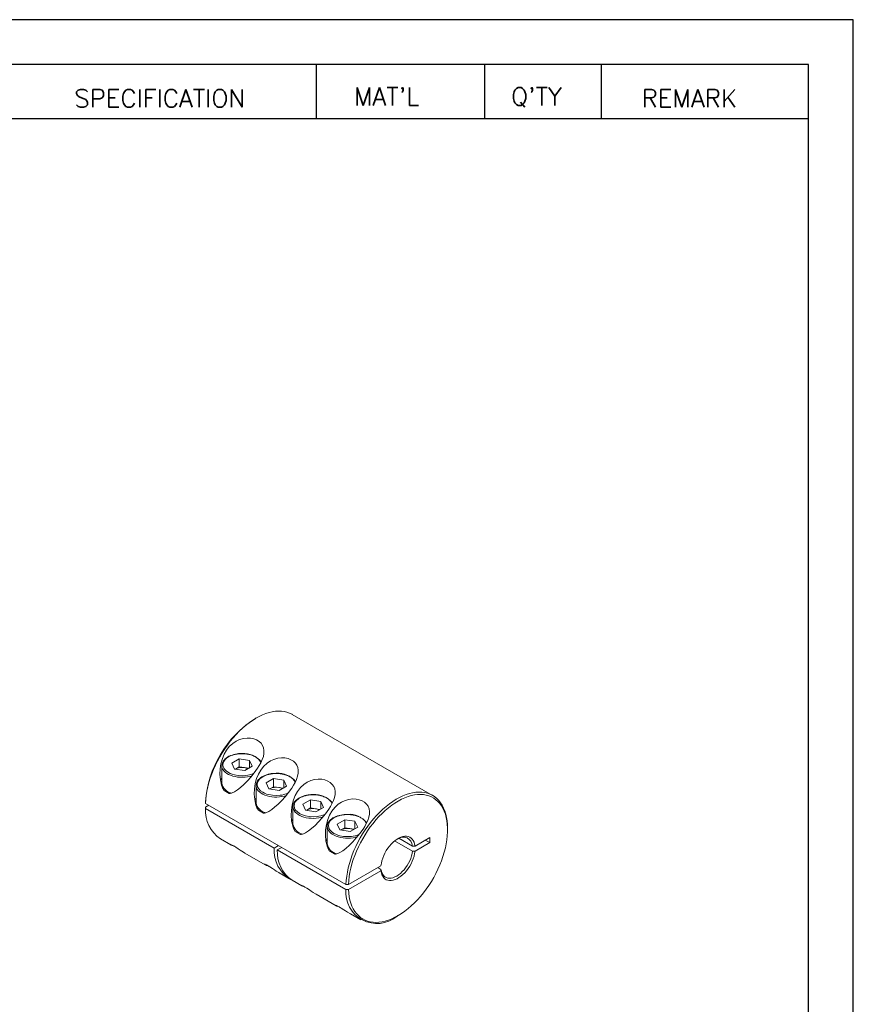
# Model space of a CAD drawing. Extents: x 10 to 307, y 10 to 220.
# Tile 5 of 5: x 214 to 307, y 110 to 220. Entities that reach past the tile are written whole.
import ezdxf

# ---------------------------------------------------------------- set-up
doc = ezdxf.new("R2010")
doc.units = 0
doc.header["$LTSCALE"] = 0.5
doc.header["$MEASUREMENT"] = 0
doc.layers.get('0').update_dxf_attribs({"linetype": 'CONTINUOUS'})
doc.styles.get("Standard").update_dxf_attribs({"font": 'romans.shx', "bigfont": 'whgtxt.shx'})

msp = doc.modelspace()

# ---------------------------------------------------------------- linework, layer by layer
for p, q in [((307, 220), (10, 220)), ((307, 10), (307, 220)), ((302, 215), (15, 215)), ((247.2097, 215), (247.2097, 209)), ((265.9405, 215), (265.9405, 209)), ((278.9405, 215), (278.9405, 209)), ((302, 15), (302, 215)), ((145.0907, 209), (302, 209))]:
    msp.add_line(p, q)
at = {"color": 7, "linetype": 'Continuous', "lineweight": 15}
for p, q in [((260.1872, 133.6558), (244.5602, 142.6771)), ((240.5596, 142.2805), (240.4182, 142.1988)), ((237.8291, 137.2525), (238.6639, 137.7345)), ((238.1346, 136.5941), (237.8291, 137.2525)), ((238.6639, 137.7345), (239.8044, 137.5581)), ((238.6639, 137.7345), (238.6639, 136.8363)), ((239.8044, 137.5581), (240.11, 136.8997)), ((239.8044, 137.5581), (239.8044, 136.7233)), ((236.7195, 136.974), (236.7195, 135.0347)), ((236.7199, 136.9506), (236.7195, 136.974)), ((239.2751, 136.4177), (238.1346, 136.5941)), ((238.2465, 136.5953), (238.2213, 136.5807)), ((238.222, 136.5806), (238.2465, 136.5953)), ((238.6639, 136.8363), (238.2465, 136.5953)), ((238.6639, 136.8363), (239.2342, 136.7481)), ((239.2342, 136.7481), (239.7177, 136.6733)), ((240.11, 136.8997), (239.2751, 136.4177)), ((241.6474, 135.0482), (242.4823, 135.5302)), ((241.953, 134.3898), (241.6474, 135.0482)), ((242.4823, 135.5302), (243.6228, 135.3537)), ((242.4823, 135.5302), (242.4823, 134.632)), ((243.6228, 135.3537), (243.9283, 134.6954)), ((243.6228, 135.3537), (243.6228, 134.519)), ((236.9742, 134.214), (237.5478, 133.8829)), ((240.5379, 134.7697), (240.5379, 132.8304)), ((240.5383, 134.7463), (240.5379, 134.7697)), ((243.0935, 134.2134), (241.953, 134.3898)), ((242.0649, 134.391), (242.0397, 134.3764)), ((242.0403, 134.3763), (242.0649, 134.391)), ((242.4823, 134.632), (242.0649, 134.391)), ((242.4823, 134.632), (243.0525, 134.5438)), ((243.0525, 134.5438), (243.5361, 134.469)), ((243.9283, 134.6954), (243.0935, 134.2134)), ((234.9091, 132.772), (250.5361, 123.7507)), ((245.7487, 132.6806), (246.5835, 133.1626)), ((246.0542, 132.0222), (245.7487, 132.6806)), ((246.5835, 133.1626), (247.724, 132.9862)), ((246.5835, 133.1626), (246.5835, 132.2644)), ((247.724, 132.9862), (248.0296, 132.3278)), ((247.724, 132.9862), (247.724, 132.1514)), ((234.9091, 132.2004), (234.9092, 132.3638)), ((242.5458, 127.7918), (234.9091, 132.2004)), ((234.9092, 132.3638), (235.2627, 132.5678)), ((240.7926, 132.0097), (241.3662, 131.6786)), ((244.6391, 132.4021), (244.6391, 130.4629)), ((244.6395, 132.3787), (244.6391, 132.4021)), ((247.1947, 131.8458), (246.0542, 132.0222)), ((246.1661, 132.0234), (246.1409, 132.0088)), ((246.1416, 132.0087), (246.1661, 132.0234)), ((246.5835, 132.2644), (246.1661, 132.0234)), ((246.5835, 132.2644), (247.1538, 132.1762)), ((247.1538, 132.1762), (247.6373, 132.1014)), ((248.0296, 132.3278), (247.1947, 131.8458)), ((249.567, 130.4763), (250.4019, 130.9583)), ((249.8726, 129.8179), (249.567, 130.4763)), ((250.4019, 130.9583), (251.5424, 130.7819)), ((250.4019, 130.9583), (250.4019, 130.0601)), ((251.5424, 130.7819), (251.8479, 130.1235)), ((251.5424, 130.7819), (251.5424, 129.9471)), ((244.8938, 129.6421), (245.4674, 129.311)), ((248.4575, 130.1978), (248.4575, 128.2586)), ((248.4579, 130.1744), (248.4575, 130.1978)), ((251.0131, 129.6415), (249.8726, 129.8179)), ((249.9845, 129.8191), (249.9593, 129.8045)), ((249.9599, 129.8044), (249.9845, 129.8191)), ((250.4019, 130.0601), (249.9845, 129.8191)), ((250.4019, 130.0601), (250.9721, 129.9719)), ((250.9721, 129.9719), (251.4557, 129.8971)), ((251.8479, 130.1235), (251.0131, 129.6415)), ((261.8444, 129.8297), (261.8444, 129.993)), ((236.5608, 128.8203), (237.7168, 128.153)), ((255.9586, 128.5947), (257.9379, 127.4521)), ((257.9379, 128.0236), (256.4348, 128.8914)), ((259.8645, 128.9726), (258.2221, 128.0244)), ((258.2221, 127.4528), (259.8645, 128.401)), ((259.3695, 128.6868), (259.8645, 128.401)), ((259.8645, 128.9726), (259.8645, 128.401)), ((239.2951, 127.2418), (241.5351, 125.9487)), ((243.0409, 128.0776), (242.5458, 127.7918)), ((242.8994, 127.5877), (243.3944, 127.8735)), ((250.5361, 123.1791), (242.8994, 127.5877)), ((248.7122, 127.4378), (249.2858, 127.1067)), ((258.2221, 128.0244), (257.9379, 128.0236)), ((258.2221, 127.4528), (257.9379, 127.4521)), ((243.1135, 125.0375), (244.1976, 124.4117)), ((250.8191, 123.7508), (254.4359, 125.8387)), ((254.4359, 125.2671), (250.8191, 123.1792)), ((254.0836, 125.6353), (254.4372, 125.4311)), ((254.4359, 125.2671), (254.4372, 125.4311)), ((244.5511, 124.2076), (245.6364, 123.5811)), ((250.5361, 123.7507), (250.8191, 123.7508)), ((247.2147, 122.6699), (249.4547, 121.3768)), ((251.0331, 120.4656), (252.1879, 119.799)), ((256.1885, 120.1956), (256.3299, 120.2772))]:
    msp.add_line(p, q, dxfattribs=at)
at = {"color": 7, "linetype": 'Continuous', "lineweight": 15, "flags": 128}
for points in [[(244.5602, 142.6771), (244.5383, 142.6896), (244.2648, 142.8241), (243.9751, 142.9279), (243.6707, 143.0006), (243.3527, 143.0417), (243.0226, 143.0512), (242.6818, 143.0289), (242.3318, 142.9751), (241.9741, 142.8898), (241.6103, 142.7736), (241.2419, 142.6268), (240.8706, 142.4502), (240.4979, 142.2445), (240.1254, 142.0105), (239.7549, 141.7494), (239.3879, 141.4622), (239.0259, 141.1502), (238.6707, 140.8147), (238.3236, 140.4573), (237.9862, 140.0793), (237.6601, 139.6826), (237.3465, 139.2688), (237.0469, 138.8397), (236.7625, 138.3972), (236.4946, 137.9432), (236.2444, 137.4797), (236.0129, 137.0086), (235.8012, 136.5321), (235.6102, 136.0521), (235.4406, 135.5709), (235.2933, 135.0904), (235.1688, 134.6128), (235.0678, 134.1401), (234.9906, 133.6744), (234.9376, 133.2177), (234.9091, 132.772)], [(236.9742, 134.214), (236.8174, 134.4885), (236.7019, 134.7946), (236.5688, 135.395), (236.5205, 136.0137), (236.5415, 136.6013), (236.6282, 137.1849), (236.7828, 137.7521), (236.9798, 138.2328), (237.2371, 138.6845), (237.5581, 139.0955), (237.9407, 139.4508), (238.3059, 139.6939), (238.7023, 139.8781), (239.1206, 139.9961), (239.5437, 140.045), (239.9228, 140.028), (240.2796, 139.9553), (240.5932, 139.8344), (240.8658, 139.6689), (241.088, 139.464), (241.2561, 139.224), (241.3655, 138.9534), (241.4159, 138.6581), (241.4073, 138.3398), (241.3441, 138.0081), (241.2253, 137.6519), (241.0622, 137.2938), (240.8924, 136.9866), (240.7019, 136.6843), (240.3387, 136.18), (239.9471, 135.7022), (239.5668, 135.2822), (239.1778, 134.8917), (238.7851, 134.5384), (238.4575, 134.2795), (238.1231, 134.064), (237.8869, 133.9522), (237.6435, 133.889), (237.5478, 133.8829)], [(238.9695, 138.3258), (238.6997, 138.3162), (238.5915, 138.3069), (238.4147, 138.2847), (238.2361, 138.2531), (238.0513, 138.2098), (237.8672, 138.1549), (237.6881, 138.0884), (237.5173, 138.0105), (237.3576, 137.9219), (237.2113, 137.8228), (237.0805, 137.714), (236.967, 137.5959), (236.8725, 137.469), (236.7988, 137.3339), (236.7479, 137.1908), (236.7221, 137.0401), (236.7236, 136.9479)], [(240.2913, 136.1222), (240.1638, 136.0612), (239.8135, 135.9503), (239.6091, 135.9061), (239.4003, 135.8746), (238.9695, 135.8494), (238.5382, 135.8746), (238.1255, 135.9503), (237.8868, 136.0204), (237.6673, 136.1065), (237.4669, 136.2087), (237.2116, 136.3866), (237.0193, 136.5889), (236.9428, 136.7069), (236.8882, 136.8274), (236.8445, 137.0761), (236.8883, 137.3251), (237.0193, 137.5633), (237.1406, 137.7009), (237.2898, 137.8277), (237.4669, 137.9435), (237.4669, 137.9435)], [(240.7926, 132.0097), (240.6358, 132.2842), (240.5203, 132.5903), (240.3872, 133.1907), (240.3388, 133.8094), (240.3599, 134.397), (240.4466, 134.9806), (240.6012, 135.5478), (240.7982, 136.0285), (241.0555, 136.4802), (241.3765, 136.8912), (241.759, 137.2465), (242.1243, 137.4896), (242.5207, 137.6738), (242.939, 137.7918), (243.3621, 137.8407), (243.7411, 137.8237), (244.098, 137.751), (244.4116, 137.6301), (244.6842, 137.4646), (244.9064, 137.2597), (245.0745, 137.0197), (245.1839, 136.7491), (245.2342, 136.4538), (245.2257, 136.1355), (245.1625, 135.8038), (245.0436, 135.4476), (244.8806, 135.0895), (244.7108, 134.7823), (244.5203, 134.48), (244.1571, 133.9757), (243.7654, 133.4979), (243.3852, 133.0779), (242.9962, 132.6874), (242.6035, 132.3341), (242.2759, 132.0751), (241.9415, 131.8597), (241.7053, 131.7479), (241.4619, 131.6847), (241.3662, 131.6786)], [(240.0729, 135.8421), (239.8631, 135.782), (239.5972, 135.7267), (239.3215, 135.6911), (239.0402, 135.6758), (238.7578, 135.6809), (238.4787, 135.7064), (238.2074, 135.7519), (237.948, 135.8167), (237.7048, 135.8997), (237.4816, 135.9997), (237.2818, 136.115), (237.1086, 136.2439), (236.9648, 136.3843), (236.8525, 136.534), (236.7737, 136.6907), (236.7295, 136.8518), (236.7199, 136.9506)], [(242.7879, 136.1215), (242.5181, 136.1119), (242.4099, 136.1026), (242.2331, 136.0804), (242.0545, 136.0488), (241.8696, 136.0055), (241.6856, 135.9506), (241.5065, 135.8841), (241.3357, 135.8062), (241.1759, 135.7175), (241.0297, 135.6185), (240.8989, 135.5097), (240.7854, 135.3916), (240.6909, 135.2647), (240.6172, 135.1296), (240.5663, 134.9865), (240.5405, 134.8358), (240.5419, 134.7436)], [(244.1097, 133.9179), (243.9822, 133.8569), (243.6319, 133.746), (243.4275, 133.7018), (243.2187, 133.6702), (242.7879, 133.6451), (242.3566, 133.6703), (241.9439, 133.746), (241.7052, 133.8161), (241.4857, 133.9022), (241.2853, 134.0044), (241.0299, 134.1823), (240.8377, 134.3846), (240.7612, 134.5026), (240.7065, 134.6231), (240.6629, 134.8718), (240.7066, 135.1208), (240.8377, 135.359), (240.959, 135.4966), (241.1082, 135.6234), (241.2853, 135.7392), (241.2853, 135.7392)], [(244.8938, 129.6421), (244.737, 129.9166), (244.6215, 130.2227), (244.4884, 130.8231), (244.44, 131.4418), (244.4611, 132.0294), (244.5478, 132.613), (244.7024, 133.1802), (244.8994, 133.6609), (245.1567, 134.1126), (245.4777, 134.5236), (245.8603, 134.8789), (246.2255, 135.122), (246.6219, 135.3062), (247.0402, 135.4242), (247.4633, 135.4731), (247.8424, 135.4561), (248.1992, 135.3834), (248.5128, 135.2625), (248.7854, 135.097), (249.0076, 134.8921), (249.1757, 134.6521), (249.2851, 134.3816), (249.3354, 134.0863), (249.3269, 133.7679), (249.2637, 133.4362), (249.1449, 133.08), (248.9818, 132.722), (248.812, 132.4147), (248.6215, 132.1124), (248.2583, 131.6081), (247.8667, 131.1303), (247.4864, 130.7103), (247.0974, 130.3198), (246.7047, 129.9665), (246.3771, 129.7076), (246.0427, 129.4921), (245.8065, 129.3803), (245.5631, 129.3172), (245.4674, 129.311)], [(243.8913, 133.6377), (243.6815, 133.5777), (243.4156, 133.5224), (243.1399, 133.4868), (242.8586, 133.4715), (242.5761, 133.4766), (242.2971, 133.5021), (242.0257, 133.5476), (241.7664, 133.6124), (241.5232, 133.6954), (241.2999, 133.7954), (241.1001, 133.9107), (240.927, 134.0396), (240.7831, 134.18), (240.6709, 134.3297), (240.5921, 134.4864), (240.5479, 134.6475), (240.5383, 134.7463)], [(246.8891, 133.7539), (246.6193, 133.7443), (246.5111, 133.735), (246.3343, 133.7128), (246.1557, 133.6812), (245.9708, 133.6379), (245.7868, 133.583), (245.6077, 133.5165), (245.4369, 133.4387), (245.2772, 133.35), (245.1309, 133.2509), (245.0001, 133.1421), (244.8866, 133.024), (244.7921, 132.8972), (244.7184, 132.762), (244.6675, 132.6189), (244.6417, 132.4683), (244.6432, 132.376)], [(250.5361, 123.7507), (250.5647, 124.1964), (250.6177, 124.6531), (250.6949, 125.1188), (250.7959, 125.5915), (250.9203, 126.0691), (251.0677, 126.5496), (251.2372, 127.0308), (251.4283, 127.5108), (251.64, 127.9873), (251.8715, 128.4584), (252.1217, 128.9219), (252.3895, 129.3759), (252.6739, 129.8184), (252.9735, 130.2475), (253.2871, 130.6613), (253.6133, 131.058), (253.9506, 131.4359), (254.2977, 131.7934), (254.653, 132.1289), (255.0149, 132.4409), (255.382, 132.7281), (255.7525, 132.9892), (256.1249, 133.2232), (256.4976, 133.4289), (256.869, 133.6055), (257.2374, 133.7523), (257.6012, 133.8685), (257.9589, 133.9538), (258.3089, 134.0076), (258.6497, 134.0299), (258.9798, 134.0204), (259.2977, 133.9793), (259.6022, 133.9066), (259.8918, 133.8028), (260.1654, 133.6683), (260.4216, 133.5036), (260.6595, 133.3095), (260.878, 133.0868), (261.0761, 132.8365), (261.2529, 132.5596), (261.4078, 132.2575), (261.54, 131.9313), (261.649, 131.5825), (261.7342, 131.2127), (261.7953, 130.8233), (261.8321, 130.4162), (261.8444, 129.993)], [(250.8191, 123.7508), (250.8478, 124.1901), (250.9008, 124.6403), (250.9778, 125.0994), (251.0786, 125.5654), (251.2026, 126.0361), (251.3494, 126.5096), (251.5183, 126.9837), (251.7085, 127.4562), (251.9191, 127.9252), (252.1493, 128.3885), (252.3981, 128.8441), (252.6642, 129.2899), (252.9467, 129.724), (253.2441, 130.1445), (253.5552, 130.5494), (253.8786, 130.9371), (254.2128, 131.3057), (254.5564, 131.6536), (254.9079, 131.9794), (255.2657, 132.2815), (255.6282, 132.5586), (255.9938, 132.8095), (256.3609, 133.0331), (256.7279, 133.2284), (257.0931, 133.3945), (257.4549, 133.5306), (257.8117, 133.6363), (258.1619, 133.7109), (258.504, 133.7542), (258.8365, 133.766), (259.1579, 133.7463), (259.4667, 133.6951), (259.7616, 133.6126), (260.0412, 133.4992), (260.3045, 133.3554), (260.5501, 133.1819), (260.7769, 132.9795), (260.9841, 132.7489), (261.1706, 132.4913), (261.3357, 132.2077), (261.4786, 131.8995), (261.5986, 131.5681), (261.6953, 131.2148), (261.7682, 130.8412), (261.8169, 130.449), (261.8414, 130.04), (261.8414, 129.6159), (261.8169, 129.1787), (261.7682, 128.7302), (261.6953, 128.2725), (261.5986, 127.8076), (261.4786, 127.3375), (261.3357, 126.8644), (261.1706, 126.3903), (260.9841, 125.9173), (260.7769, 125.4476), (260.5501, 124.9831), (260.3045, 124.5261), (260.0412, 124.0784), (259.7616, 123.6421), (259.4667, 123.2191), (259.1579, 122.8114), (258.8365, 122.4206), (258.504, 122.0485), (258.1619, 121.6969), (257.8117, 121.3671), (257.4549, 121.0608), (257.0931, 120.7793), (256.7279, 120.5237), (256.3609, 120.2953), (255.9938, 120.095), (255.6282, 119.9238), (255.2657, 119.7824), (254.9079, 119.6714), (254.5564, 119.5913), (254.2128, 119.5425), (253.8786, 119.5252), (253.5552, 119.5395), (253.2441, 119.5853), (252.9467, 119.6623), (252.6642, 119.7704), (252.3981, 119.9089), (252.1493, 120.0773), (251.9191, 120.2748), (251.7085, 120.5005), (251.5183, 120.7535), (251.3494, 121.0326), (251.2026, 121.3366), (251.0786, 121.6641), (250.9778, 122.0138), (250.9008, 122.3839), (250.8478, 122.773), (250.8191, 123.1792)], [(234.9092, 132.9353), (234.9091, 132.8537), (234.9091, 132.8128), (234.9091, 132.772)], [(248.2109, 131.5503), (248.0834, 131.4893), (247.7331, 131.3784), (247.5287, 131.3342), (247.3199, 131.3027), (246.8891, 131.2775), (246.4578, 131.3027), (246.0451, 131.3784), (245.8064, 131.4485), (245.5869, 131.5346), (245.3865, 131.6368), (245.1312, 131.8147), (244.9389, 132.017), (244.8624, 132.135), (244.8078, 132.2555), (244.7641, 132.5042), (244.8079, 132.7532), (244.9389, 132.9914), (245.0602, 133.129), (245.2094, 133.2558), (245.3865, 133.3716), (245.3865, 133.3716)], [(248.7122, 127.4378), (248.5554, 127.7123), (248.4399, 128.0184), (248.3068, 128.6188), (248.2584, 129.2375), (248.2795, 129.8251), (248.3662, 130.4087), (248.5208, 130.9759), (248.7178, 131.4566), (248.9751, 131.9083), (249.2961, 132.3193), (249.6786, 132.6746), (250.0439, 132.9177), (250.4403, 133.1019), (250.8586, 133.2199), (251.2817, 133.2688), (251.6607, 133.2518), (252.0176, 133.1791), (252.3312, 133.0582), (252.6038, 132.8927), (252.826, 132.6878), (252.994, 132.4478), (253.1035, 132.1773), (253.1538, 131.882), (253.1453, 131.5636), (253.0821, 131.2319), (252.9632, 130.8757), (252.8002, 130.5177), (252.6304, 130.2104), (252.4399, 129.9081), (252.0767, 129.4038), (251.685, 128.926), (251.3048, 128.506), (250.9158, 128.1155), (250.5231, 127.7622), (250.1955, 127.5033), (249.8611, 127.2878), (249.6249, 127.176), (249.3815, 127.1129), (249.2858, 127.1067)], [(247.9925, 131.2702), (247.7827, 131.2101), (247.5168, 131.1548), (247.2411, 131.1192), (246.9598, 131.1039), (246.6774, 131.109), (246.3983, 131.1345), (246.127, 131.18), (245.8676, 131.2448), (245.6244, 131.3278), (245.4012, 131.4278), (245.2014, 131.5432), (245.0282, 131.6721), (244.8843, 131.8125), (244.7721, 131.9622), (244.6933, 132.1188), (244.6491, 132.2799), (244.6395, 132.3787)], [(250.7075, 131.5496), (250.4377, 131.54), (250.3295, 131.5307), (250.1527, 131.5085), (249.9741, 131.4769), (249.7892, 131.4336), (249.6052, 131.3787), (249.4261, 131.3122), (249.2552, 131.2344), (249.0955, 131.1457), (248.9493, 131.0466), (248.8185, 130.9378), (248.705, 130.8197), (248.6105, 130.6929), (248.5368, 130.5577), (248.4859, 130.4146), (248.4601, 130.264), (248.4615, 130.1717)], [(252.0293, 129.346), (251.9018, 129.285), (251.5515, 129.1741), (251.3471, 129.1299), (251.1383, 129.0984), (250.7075, 129.0732), (250.2762, 129.0984), (249.8635, 129.1741), (249.6248, 129.2442), (249.4053, 129.3303), (249.2049, 129.4325), (248.9495, 129.6104), (248.7573, 129.8127), (248.6808, 129.9307), (248.6261, 130.0512), (248.5825, 130.2999), (248.6262, 130.5489), (248.7573, 130.7871), (248.8786, 130.9247), (249.0278, 131.0515), (249.2049, 131.1673), (249.2049, 131.1673)], [(251.8109, 129.0659), (251.6011, 129.0058), (251.3352, 128.9505), (251.0595, 128.9149), (250.7782, 128.8996), (250.4957, 128.9047), (250.2167, 128.9302), (249.9453, 128.9757), (249.686, 129.0405), (249.4428, 129.1235), (249.2195, 129.2235), (249.0197, 129.3389), (248.8466, 129.4677), (248.7027, 129.6082), (248.5905, 129.7579), (248.5117, 129.9145), (248.4675, 130.0756), (248.4579, 130.1744)], [(258.2221, 128.0244), (258.181, 128.2502), (258.1154, 128.4548), (258.0261, 128.6353), (257.9143, 128.7894), (257.7814, 128.9151), (257.6293, 129.0107), (257.4599, 129.0749), (257.2755, 129.1068), (257.0785, 129.1061), (256.8716, 129.0727), (256.6574, 129.0071), (256.439, 128.9102), (256.219, 128.7833), (256.0005, 128.6279), (255.7864, 128.4463), (255.5795, 128.2408), (255.3825, 128.014), (255.1981, 127.7692), (255.0287, 127.5094), (254.8766, 127.2382), (254.7437, 126.9591), (254.6318, 126.6758), (254.5425, 126.3922), (254.4769, 126.1119), (254.4359, 125.8387)], [(238.0941, 128.0018), (238.0503, 128.0165), (237.8909, 128.0748), (237.7712, 128.1254), (237.6917, 128.1684), (237.6706, 128.1933), (237.6906, 128.1947), (237.7397, 128.1814), (237.876, 128.1225), (238.0492, 128.0291), (238.2643, 127.8985), (238.5531, 127.7115), (238.7599, 127.5756), (238.9664, 127.4423), (239.2395, 127.2744), (239.2958, 127.2429)], [(254.4359, 125.2671), (254.4769, 125.0413), (254.5425, 124.8367), (254.6318, 124.6562), (254.7437, 124.5021), (254.8766, 124.3764), (255.0287, 124.2808), (255.1981, 124.2166), (255.3825, 124.1847), (255.5795, 124.1854), (255.7864, 124.2188), (256.0005, 124.2843), (256.219, 124.3813), (256.439, 124.5082), (256.6574, 124.6636), (256.8716, 124.8452), (257.0785, 125.0507), (257.2755, 125.2774), (257.4599, 125.5223), (257.6293, 125.7821), (257.7814, 126.0533), (257.9143, 126.3324), (258.0261, 126.6157), (258.1154, 126.8993), (258.181, 127.1796), (258.2221, 127.4528)], [(257.9379, 127.4521), (257.8961, 127.1896), (257.83, 126.9205), (257.7406, 126.6488), (257.6291, 126.3781), (257.4972, 126.1124), (257.3468, 125.8554), (257.1798, 125.6108), (256.9988, 125.382), (256.8063, 125.1724), (256.605, 124.9847), (256.3978, 124.8219), (256.1876, 124.686), (255.9774, 124.5792), (255.7701, 124.5028), (255.5688, 124.458), (255.3763, 124.4454), (255.1953, 124.4651), (255.0284, 124.517), (254.8779, 124.6003), (254.746, 124.7137), (254.6346, 124.8557), (254.5452, 125.0242), (254.4791, 125.217), (254.4372, 125.4311)], [(241.9125, 125.7975), (241.8687, 125.8122), (241.7093, 125.8705), (241.5896, 125.9211), (241.5101, 125.9641), (241.489, 125.989), (241.509, 125.9904), (241.5581, 125.9771), (241.6944, 125.9182), (241.8676, 125.8248), (242.0827, 125.6942), (242.3714, 125.5072), (242.5783, 125.3713), (242.7848, 125.238), (243.0578, 125.0701), (243.1141, 125.0386)], [(246.0137, 123.4299), (245.9699, 123.4446), (245.8105, 123.5029), (245.6908, 123.5535), (245.6113, 123.5965), (245.5902, 123.6215), (245.6102, 123.6228), (245.6593, 123.6095), (245.7956, 123.5506), (245.9688, 123.4572), (246.1839, 123.3266), (246.4727, 123.1396), (246.6795, 123.0037), (246.886, 122.8704), (247.1591, 122.7025), (247.2154, 122.671)], [(250.8191, 123.1792), (250.6776, 123.1791), (250.6069, 123.1791), (250.5361, 123.1791)], [(249.8321, 121.2256), (249.7882, 121.2403), (249.6289, 121.2986), (249.5092, 121.3492), (249.4297, 121.3922), (249.4086, 121.4172), (249.4285, 121.4185), (249.4776, 121.4052), (249.614, 121.3463), (249.7872, 121.2529), (250.0023, 121.1223), (250.291, 120.9353), (250.4979, 120.7994), (250.7044, 120.6661), (250.9774, 120.4982), (251.0337, 120.4667)]]:
    msp.add_lwpolyline(points, dxfattribs=at)
at = {"color": 7, "linetype": 'Continuous', "lineweight": 15}
for centre, radius, start, end in [((246.9243, 132.0598), 12.0469, 122.687906, 175.832378), ((239.1668, 135.8559), 2.4777, 38.408824, 94.567584), ((238.9678, 135.2012), 1.5696, 80.228903, 117.357175), ((239.0404, 135.3922), 1.3697, 64.246363, 81.867275), ((242.9852, 133.6516), 2.4777, 38.408824, 94.567584), ((237.5432, 134.9673), 1.0353, 142.713731, 160.11065), ((238.0691, 135.269), 1.3698, 189.847758, 258.435404), ((242.7862, 132.9969), 1.5696, 80.228903, 117.357175), ((242.8588, 133.1879), 1.3697, 64.246363, 81.867275), ((247.0864, 131.284), 2.4777, 38.408824, 94.567584), ((241.3616, 132.763), 1.0353, 142.713731, 160.11065), ((241.8875, 133.0647), 1.3698, 189.847758, 258.435404), ((238.7508, 131.9841), 3.8478, 176.777547, 235.30951), ((246.8874, 130.6294), 1.5696, 80.228903, 117.357175), ((246.96, 130.8203), 1.3697, 64.246363, 81.867275), ((250.9048, 129.0797), 2.4777, 38.408824, 94.567584), ((245.4628, 130.3954), 1.0353, 142.713731, 160.11065), ((245.9887, 130.6971), 1.3698, 189.847758, 258.435404), ((250.7058, 128.4251), 1.5696, 80.228903, 117.357175), ((250.7784, 128.616), 1.3697, 64.246363, 81.867275), ((249.2812, 128.1911), 1.0353, 142.713731, 160.11065), ((249.8071, 128.4928), 1.3698, 189.847758, 258.435404), ((256.891, 127.9727), 1.0482, 2.786752, 127.246728), ((246.3166, 127.5592), 3.7779, 176.470103, 239.132153), ((246.7411, 127.3714), 3.8478, 176.777547, 235.30951), ((253.9833, 122.8639), 3.4616, 174.775224, 309.571634)]:
    msp.add_arc(centre, radius, start, end, dxfattribs=at)
for points, knots in [([(237.4669, 137.9435), (237.5664, 137.9952), (237.7653, 138.0984), (238.0678, 138.1914), (238.328, 138.248), (238.6081, 138.2904), (238.9697, 138.3111), (239.4037, 138.2862), (239.7666, 138.2192), (240.0544, 138.1349), (240.2757, 138.048), (240.5093, 137.9288), (240.7377, 137.7699), (240.903, 137.597), (240.9973, 137.4462), (241.048, 137.3533), (241.0558, 137.2988), (241.0577, 137.2857)], [0, 0, 0, 0, 0.08635542, 0.17253835, 0.21961672, 0.26617142, 0.35956661, 0.4530773, 0.54647244, 0.60423752, 0.66149087, 0.71915462, 0.80548153, 0.89169403, 0.9387724, 0.9853271, 1, 1, 1, 1]), ([(241.2853, 135.7392), (241.3848, 135.7909), (241.5837, 135.8941), (241.8861, 135.9871), (242.1463, 136.0437), (242.4265, 136.0861), (242.7881, 136.1068), (243.2221, 136.0819), (243.5849, 136.0149), (243.8728, 135.9306), (244.0941, 135.8437), (244.3276, 135.7245), (244.5561, 135.5656), (244.7214, 135.3927), (244.8157, 135.2419), (244.8663, 135.149), (244.8742, 135.0945), (244.8761, 135.0814)], [0, 0, 0, 0, 0.08635542, 0.17253835, 0.21961672, 0.26617142, 0.35956661, 0.4530773, 0.54647244, 0.60423752, 0.66149087, 0.71915462, 0.80548153, 0.89169403, 0.9387724, 0.9853271, 1, 1, 1, 1]), ([(245.3865, 133.3716), (245.486, 133.4233), (245.6849, 133.5265), (245.9874, 133.6195), (246.2476, 133.6761), (246.5277, 133.7185), (246.8893, 133.7393), (247.3233, 133.7144), (247.6862, 133.6473), (247.974, 133.563), (248.1953, 133.4762), (248.4288, 133.3569), (248.6573, 133.198), (248.8226, 133.0251), (248.9169, 132.8744), (248.9676, 132.7814), (248.9754, 132.7269), (248.9773, 132.7138)], [0, 0, 0, 0, 0.08635542, 0.17253835, 0.21961672, 0.26617142, 0.35956661, 0.4530773, 0.54647244, 0.60423752, 0.66149087, 0.71915462, 0.80548153, 0.89169403, 0.9387724, 0.9853271, 1, 1, 1, 1]), ([(249.2049, 131.1673), (249.3044, 131.219), (249.5033, 131.3222), (249.8057, 131.4152), (250.0659, 131.4718), (250.3461, 131.5142), (250.7077, 131.5349), (251.1417, 131.51), (251.5045, 131.443), (251.7924, 131.3587), (252.0137, 131.2719), (252.2472, 131.1526), (252.4757, 130.9937), (252.641, 130.8208), (252.7353, 130.6701), (252.7859, 130.5771), (252.7938, 130.5226), (252.7957, 130.5095)], [0, 0, 0, 0, 0.086355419, 0.17253835, 0.219616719, 0.26617142, 0.359566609, 0.453077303, 0.54647244, 0.60423752, 0.661490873, 0.719154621, 0.805481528, 0.891694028, 0.938772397, 0.985327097, 1, 1, 1, 1])]:
    msp.add_open_spline(points, degree=3, knots=knots, dxfattribs=at)

# ---------------------------------------------------------------- texts
for s, p in [('SPECIFICATION', (220.3038, 210.2459)), ("MAT'L", (251.4287, 210.4522)), ("Q'TY", (268.916, 210.4522)), ('REMARK', (283.4434, 210.2459))]:
    msp.add_text(s, height=2).set_placement(p)

doc.saveas('drawing.dxf')
